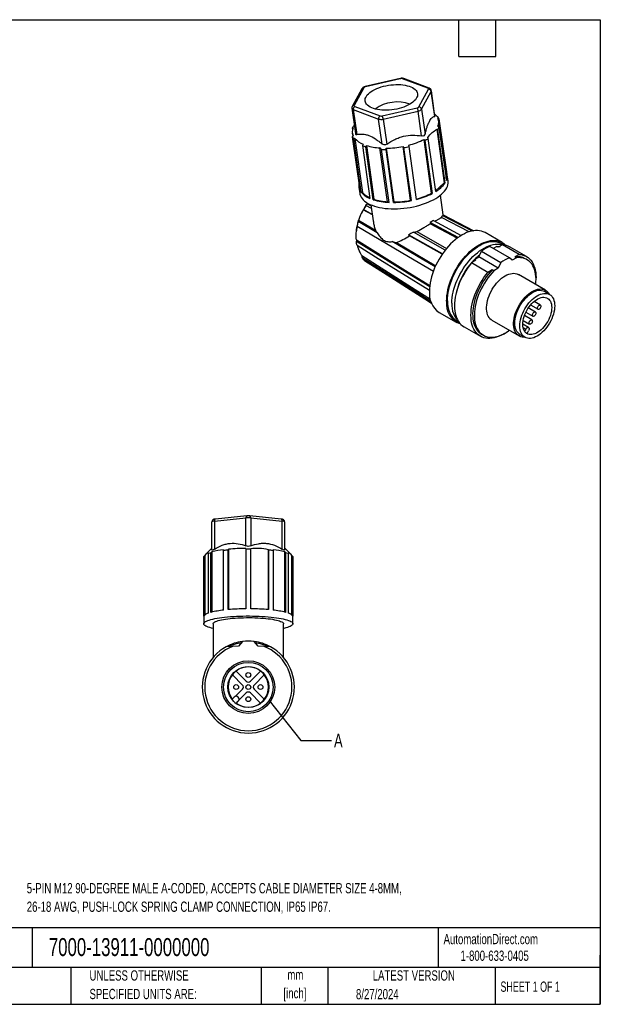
# Model space of a CAD drawing. Header units: millimetres. Extents: x 6 to 273, y 6 to 210.
# Tile 3 of 3: x 153 to 273, y 6 to 210. Entities that reach past the tile are written whole.
import ezdxf

# ---------------------------------------------------------------- set-up
doc = ezdxf.new("R2010")
doc.units = ezdxf.units.MM
doc.layers.add('TEXT', color=140, linetype='Continuous', lineweight=25)
doc.styles.add('SLDTEXTSTYLE0', font='TXT', dxfattribs={"width": 0.7})
doc.styles.add('SLDTEXTSTYLE1', font='TXT', dxfattribs={"width": 0.65})
doc.dimstyles.new('SLDDIMSTYLE0', dxfattribs={"dimtxt": 0.18, "dimasz": 3.302, "dimexe": 0, "dimexo": 0.0625, "dimgap": 0, "dimtad": 0, "dimtih": 1, "dimtoh": 1, "dimdec": 0, "dimrnd": 1e-09, "dimzin": 0, "dimdsep": 46, "dimtxsty": 'Standard', "dimblk1": 'NONE', "dimblk2": 'NONE', "dimsah": 1, "dimcen": 0.09, "dimadec": 0, "dimazin": 0, "dimtfac": 3.302, "dimtdec": 0, "dimtofl": 0, "dimtmove": 0, "dimatfit": 3, "dimldrblk": 'NONE', "dimfxl": 0, "dimfrac": 2, "dimtolj": 1, "dimtzin": 0, "dimarcsym": 0})

# ---------------------------------------------------------------- blocks, each defined once
blk = doc.blocks.new('_None')

msp = doc.modelspace()

# ---------------------------------------------------------------- linework, layer by layer
for p, q in [((231.71605, 197.41529), (224.50655, 195.73848)), ((231.76792, 197.3658), (224.55843, 195.68899)), ((237.47283, 195.40214), (232.24623, 197.35518)), ((237.70924, 195.433), (232.48264, 197.38604)), ((223.82747, 195.28708), (221.84458, 191.65724)), ((224.20487, 195.48489), (222.22198, 191.85505)), ((235.61469, 191.55758), (237.59759, 195.18742)), ((236.1544, 191.10944), (238.13729, 194.73928)), ((238.86008, 189.58848), (238.13729, 194.73928)), ((238.90568, 189.66375), (238.17097, 194.8995)), ((221.77139, 191.26795), (222.50607, 186.03236)), ((222.34674, 191.64032), (227.57334, 189.68729)), ((228.05165, 189.67666), (235.26114, 191.35347)), ((236.1544, 191.10944), (236.87719, 185.95864)), ((222.05458, 190.99871), (222.77737, 185.84791)), ((222.05458, 190.99871), (227.28118, 189.04568)), ((228.00397, 183.89488), (227.28118, 189.04568)), ((228.2378, 189.02443), (235.44729, 190.70124)), ((228.2378, 189.02443), (228.96059, 183.87363)), ((236.17008, 185.55044), (235.44729, 190.70124)), ((239.5257, 189.18895), (239.74265, 189.05869)), ((239.74265, 189.05869), (241.2775, 178.12095)), ((221.85553, 187.1317), (221.88987, 186.88705)), ((222.26039, 187.78316), (222.13803, 187.65809)), ((241.24138, 177.53402), (239.68197, 188.64677)), ((239.73218, 187.31048), (241.26702, 176.37274)), ((222.0129, 185.60324), (221.84506, 185.38349)), ((221.84506, 185.38349), (223.3799, 174.44574)), ((221.85662, 186.14542), (221.94515, 185.51454)), ((222.09081, 184.95925), (223.62566, 174.0215)), ((222.3879, 185.01406), (223.9473, 173.90131)), ((237.54449, 185.03478), (237.41494, 185.21415)), ((239.07934, 174.09704), (237.54449, 185.03478)), ((239.27896, 186.92566), (239.44968, 186.78409)), ((239.27896, 186.92566), (240.83321, 175.8497)), ((239.44968, 186.78409), (240.98453, 175.84634)), ((224.06698, 183.85804), (223.94991, 183.60127)), ((223.94991, 183.60127), (225.48475, 172.66352)), ((224.64627, 183.34106), (224.76335, 183.59783)), ((226.18112, 172.40331), (224.64627, 183.34106)), ((224.76335, 183.59783), (226.32275, 172.48508)), ((229.11355, 171.97083), (227.55415, 183.08358)), ((228.84521, 182.76773), (228.87357, 183.0396)), ((228.87357, 183.0396), (230.43297, 171.92686)), ((233.88636, 172.2719), (232.32696, 183.38465)), ((234.05454, 172.20906), (232.51969, 183.1468)), ((233.56629, 183.38768), (233.49175, 183.6487)), ((235.10113, 172.44993), (233.56629, 183.38768)), ((236.67334, 184.8537), (236.83738, 184.62658)), ((238.23275, 173.74096), (236.67334, 184.8537)), ((236.83738, 184.62658), (238.37223, 173.68883)), ((229.43519, 171.85064), (227.90035, 182.78839)), ((230.38006, 171.82998), (228.84521, 182.76773)), ((241.2775, 178.12095), (241.16276, 178.09426)), ((241.62362, 176.24929), (241.43944, 177.56182)), ((223.21797, 175.00487), (223.40215, 173.69235)), ((240.83321, 175.8497), (239.06165, 174.2231)), ((240.98453, 175.84634), (240.83321, 175.8497)), ((223.9473, 173.90131), (223.62566, 174.0215)), ((238.37223, 173.68883), (238.23275, 173.74096)), ((240.63442, 169.26625), (240.06108, 173.35198)), ((224.70586, 171.25574), (224.47704, 170.93022)), ((225.80993, 170.56623), (224.67146, 171.20635)), ((225.03073, 171.678), (224.94079, 171.57011)), ((224.94079, 171.57011), (225.73147, 171.12535)), ((225.70177, 171.33699), (226.16902, 168.00724)), ((226.32275, 172.48508), (226.18112, 172.40331)), ((229.11355, 171.97083), (229.43519, 171.85064)), ((230.43297, 171.92686), (230.38006, 171.82998)), ((233.88636, 172.2719), (234.05454, 172.20906)), ((224.10332, 170.31008), (224.15004, 170.37586)), ((225.9951, 169.24665), (224.10332, 170.31008)), ((225.98108, 169.34655), (224.15004, 170.37586)), ((245.97964, 165.77522), (240.29301, 168.74914)), ((240.44839, 169.16342), (246.5861, 165.95246)), ((240.60528, 169.28148), (246.9096, 165.98564)), ((222.85658, 166.91219), (222.86168, 166.98089)), ((227.00749, 165.58792), (223.09837, 167.89036)), ((223.16413, 168.15075), (226.63913, 166.10394)), ((237.92313, 167.70259), (237.96037, 167.4372)), ((243.69235, 164.60513), (237.92313, 167.70259)), ((243.50498, 164.46035), (237.96037, 167.4372)), ((238.63024, 168.1108), (244.36082, 165.03407)), ((222.73952, 166.28036), (222.70755, 165.96963)), ((240.45574, 161.20958), (233.44745, 165.14935)), ((240.40915, 161.14386), (233.68449, 164.92414)), ((241.02829, 162.00953), (234.45669, 165.70448)), ((235.19161, 165.80417), (241.32503, 162.35436)), ((252.78677, 163.56134), (249.25123, 165.60236)), ((238.95877, 158.54871), (230.09205, 163.77114)), ((230.98807, 163.54238), (239.07152, 158.78117)), ((254.28221, 160.42602), (250.25205, 162.75258)), ((251.70049, 162.74047), (250.96093, 162.34335)), ((251.98298, 162.57739), (251.70049, 162.74047)), ((252.88488, 163.06167), (251.98298, 162.57739)), ((253.2055, 163.03094), (252.66178, 163.34483)), ((256.27899, 161.10229), (252.88488, 163.06167)), ((257.80723, 160.66309), (254.41311, 162.62247)), ((247.06153, 160.06245), (247.96462, 160.62022)), ((247.96462, 160.62022), (248.50997, 161.74689)), ((251.99478, 158.29366), (247.96462, 160.62022)), ((248.50997, 161.74689), (252.54012, 159.42033)), ((256.27899, 161.10229), (255.37709, 160.61801)), ((255.73064, 160.41391), (255.37709, 160.61801)), ((224.35637, 159.88609), (238.17581, 151.11294)), ((225.99896, 158.8197), (225.98669, 158.8511)), ((247.34402, 159.89938), (246.44212, 159.34235)), ((249.83623, 157.38297), (246.44212, 159.34235)), ((247.34402, 159.89938), (247.06153, 160.06245)), ((252.54012, 159.42033), (251.99478, 158.29366)), ((254.82755, 159.92898), (254.28221, 160.42602)), ((255.73064, 160.41391), (254.82755, 159.92898)), ((257.9108, 160.02597), (257.55725, 160.23007)), ((250.73813, 157.94), (249.83623, 157.38297)), ((251.09169, 157.73589), (250.73813, 157.94)), ((251.99478, 158.29366), (251.09169, 157.73589)), ((261.72209, 153.72668), (256.13594, 156.95149)), ((262.57241, 152.83167), (261.5471, 153.42356)), ((258.63963, 150.67688), (260.1969, 149.77789)), ((260.69686, 150.64394), (259.37216, 151.40867)), ((239.75201, 149.14743), (243.28754, 147.10641)), ((258.92909, 147.58208), (257.37202, 148.48096)), ((257.67346, 149.19362), (259.13659, 148.34897)), ((259.63655, 149.21502), (258.17342, 150.05967)), ((243.41253, 147.32292), (243.95626, 147.00904)), ((250.68639, 147.51156), (256.27253, 144.28675)), ((258.24633, 146.03397), (257.03345, 146.73415)), ((257.10467, 147.48063), (258.42913, 146.71603)), ((244.91389, 146.16754), (248.308, 144.20816)), ((248.55798, 144.64119), (248.91153, 144.43709)), ((256.44752, 144.58986), (257.47282, 143.99797)), ((257.09975, 146.00313), (257.64635, 145.68758)), ((257.64635, 145.68758), (257.39485, 145.25197)), ((257.93079, 144.79453), (258.24635, 145.3411)), ((192.89046, 100.13222), (192.89046, 105.92929)), ((193.39046, 106.07967), (199.89046, 106.73134)), ((193.39046, 106.07967), (193.39046, 100.28261)), ((200.09058, 107.15365), (193.59058, 106.50199)), ((199.89046, 100.93427), (199.89046, 106.73134)), ((200.09058, 107.15365), (200.07027, 107.14985)), ((207.19033, 106.50199), (200.69033, 107.15365)), ((200.69033, 107.15365), (200.71064, 107.14985)), ((200.89046, 106.73134), (200.89046, 100.93427)), ((200.89046, 106.73134), (207.39046, 106.07967)), ((207.19033, 106.50199), (207.21074, 106.49816)), ((207.39046, 100.28261), (207.39046, 106.07967)), ((207.89046, 105.92929), (207.89046, 100.13222)), ((192.88663, 100.46561), (191.53147, 99.15195)), ((192.6848, 99.55221), (192.85826, 99.73178)), ((192.85826, 99.73178), (192.85826, 87.28664)), ((195.29046, 87.69895), (195.29046, 100.00904)), ((196.23027, 100.10431), (196.33042, 100.27115)), ((196.23027, 87.79422), (196.23027, 100.10431)), ((196.33042, 100.27115), (196.33042, 87.8029)), ((199.89046, 100.4368), (199.89046, 100.27462)), ((199.89046, 100.27462), (199.89046, 87.96452)), ((200.89046, 100.27462), (200.89046, 100.4027)), ((200.89046, 87.96452), (200.89046, 100.27462)), ((204.47155, 100.23607), (204.47155, 87.8011)), ((204.47155, 100.23607), (204.55064, 100.10431)), ((204.55064, 100.10431), (204.55064, 87.79422)), ((205.49046, 100.00904), (205.49046, 87.69895)), ((209.24944, 99.15195), (207.89242, 100.46741)), ((207.92265, 87.28664), (207.92265, 99.73178)), ((207.92265, 99.73178), (208.09611, 99.55221)), ((191.19046, 98.67942), (191.19046, 84.89211)), ((191.20405, 98.76624), (191.40435, 98.9632)), ((191.20405, 86.45614), (191.20405, 98.76624)), ((191.40435, 98.9632), (191.40435, 86.71181)), ((192.19046, 87.09366), (192.19046, 99.40376)), ((192.6848, 87.24211), (192.6848, 99.55221)), ((208.09611, 99.55221), (208.09611, 87.24211)), ((208.59046, 99.40376), (208.59046, 87.09366)), ((209.37656, 98.9632), (209.57686, 98.76624)), ((209.37656, 86.71181), (209.37656, 98.9632)), ((209.57686, 98.76624), (209.57686, 86.45614)), ((209.59046, 84.89211), (209.59046, 98.67942)), ((193.14046, 84.89211), (193.14046, 77.95771)), ((207.64046, 77.95771), (207.64046, 84.89211)), ((197.11022, 80.19963), (195.83474, 80.15509)), ((198.38739, 80.24423), (197.11022, 80.19963)), ((199.15862, 81.2385), (198.38739, 80.24423)), ((202.39352, 80.24423), (201.62229, 81.2385)), ((203.67069, 80.19963), (202.39352, 80.24423)), ((204.94617, 80.15509), (203.67069, 80.19963)), ((199.18837, 72.24296), (197.09294, 74.3384)), ((197.87076, 75.11622), (199.96619, 73.02078)), ((200.81472, 73.02078), (202.91015, 75.11622)), ((203.68797, 74.3384), (201.59254, 72.24296)), ((197.66088, 69.86694), (199.18837, 71.39444)), ((201.59254, 71.39444), (203.68797, 69.299)), ((197.45596, 69.73274), (197.00969, 69.28647)), ((199.96619, 70.61662), (198.43869, 69.08912)), ((202.91015, 68.52118), (200.81472, 70.61662)), ((197.85822, 68.43794), (198.30449, 68.88421))]:
    msp.add_line(p, q)
at = {"flags": 128}
for points in [[(231.76792, 197.3658), (231.74476, 197.39929), (231.72485, 197.41467), (231.71605, 197.41529)], [(235.15885, 194.74208), (235.26469, 194.51347), (235.32203, 194.27588), (235.33037, 194.03146), (235.28961, 193.78241), (235.20013, 193.531), (235.06274, 193.2795), (234.87869, 193.03019), (234.64964, 192.78533), (234.37766, 192.54713), (234.06522, 192.31775), (233.71515, 192.09927), (233.33061, 191.89367), (232.9151, 191.70281), (232.47237, 191.52842), (232.00643, 191.37207), (231.52151, 191.23519), (231.02199, 191.11901), (230.51239, 191.02458), (229.99734, 190.95277), (229.4815, 190.90421), (228.96953, 190.87936), (228.46608, 190.87843), (227.97571, 190.90143), (227.50285, 190.94816), (227.05179, 191.01819), (226.62661, 191.11089), (226.23116, 191.22542), (225.86903, 191.36074), (225.54349, 191.51562), (225.25749, 191.68867), (225.01362, 191.87832), (224.8141, 192.08284), (224.66072, 192.30039), (224.55488, 192.52899), (224.49753, 192.76658), (224.4892, 193.01101), (224.52996, 193.26005), (224.61943, 193.51146), (224.75682, 193.76296), (224.94088, 194.01227), (225.16993, 194.25714), (225.44191, 194.49533), (225.75435, 194.72471), (226.10442, 194.94319), (226.48895, 195.14879), (226.90447, 195.33965), (227.3472, 195.51404), (227.81313, 195.67039), (228.29806, 195.80727), (228.79758, 195.92345), (229.30717, 196.01788), (229.82222, 196.0897), (230.33807, 196.13825), (230.85003, 196.16311), (231.35348, 196.16404), (231.84386, 196.14103), (232.31672, 196.0943), (232.76778, 196.02427), (233.19296, 195.93157), (233.58841, 195.81704), (233.95054, 195.68172), (234.27608, 195.52684), (234.56208, 195.35379), (234.80594, 195.16415), (235.00547, 194.95963), (235.15885, 194.74208)], [(224.55843, 195.68899), (224.53527, 195.72248), (224.51536, 195.73786), (224.50655, 195.73848)], [(222.22198, 191.85505), (222.20883, 191.82339), (222.20409, 191.7921), (222.20784, 191.7617), (222.22001, 191.73272), (222.24041, 191.70565), (222.26867, 191.68095), (222.30431, 191.65905), (222.34674, 191.64032)], [(239.1507, 189.77813), (238.99933, 189.9439), (238.84579, 190.09055)], [(223.40215, 173.69235), (223.43572, 173.51262), (223.53179, 173.20934), (223.67578, 172.91545), (223.86692, 172.63253), (224.10419, 172.36209), (224.38632, 172.10557), (224.71182, 171.86433), (225.07893, 171.63967), (225.48571, 171.43278), (225.92998, 171.24477), (226.40937, 171.07664), (226.92133, 170.92928), (227.46312, 170.80349), (228.03185, 170.69993), (228.62449, 170.61916), (229.23788, 170.56161), (229.86874, 170.52758), (230.51371, 170.51726), (231.16935, 170.5307), (231.83215, 170.56784), (232.49859, 170.62846), (233.1651, 170.71225), (233.82813, 170.81876), (234.48415, 170.94743), (235.12965, 171.09756), (235.76118, 171.26836), (236.37539, 171.45891), (236.96899, 171.6682), (237.53881, 171.89511), (238.08181, 172.13843), (238.59511, 172.39686), (239.07595, 172.66903), (239.52177, 172.95348), (239.9302, 173.24869), (240.29906, 173.55308), (240.62637, 173.86505), (240.9104, 174.18291), (241.14962, 174.50497), (241.34276, 174.82953), (241.48878, 175.15483), (241.58692, 175.47916), (241.63664, 175.80077), (241.63769, 176.11795), (241.62362, 176.24929)], [(222.85658, 166.91219), (233.46241, 160.66448), (238.60032, 157.63788)], [(249.25123, 165.60236), (248.90066, 165.77686), (248.52728, 165.90877), (248.13338, 165.99719), (247.72098, 166.04167), (247.29218, 166.04199), (246.84915, 165.99815), (246.39416, 165.91036), (245.92953, 165.77907), (245.45762, 165.60497), (244.98084, 165.38892), (244.50162, 165.13203), (244.0224, 164.83562), (243.54562, 164.50119), (243.07371, 164.13044), (242.60908, 163.72527), (242.15409, 163.28774), (241.71106, 162.82008), (241.28226, 162.32468), (240.86986, 161.80404), (240.47596, 161.26084), (240.10258, 160.69784), (239.75162, 160.1179), (239.42486, 159.52399), (239.12397, 158.91913), (238.85049, 158.30639), (238.6058, 157.68891), (238.39115, 157.06983), (238.20765, 156.4523), (238.05621, 155.83948), (237.93762, 155.23448), (237.85248, 154.64039), (237.80122, 154.06023), (237.78411, 153.49696)], [(222.68877, 163.83934), (233.26043, 157.29395), (237.84627, 154.4547)], [(222.69492, 164.08985), (232.85723, 157.79785), (237.86477, 154.69747)], [(237.78684, 153.67495), (226.65257, 160.56862), (222.8292, 162.93585)], [(241.31964, 151.45594), (241.33676, 152.01921), (241.38801, 152.59937), (241.47316, 153.19346), (241.59175, 153.79846), (241.74318, 154.41128), (241.92669, 155.02881), (242.14133, 155.64789), (242.38602, 156.26537), (242.65951, 156.87811), (242.9604, 157.48297), (243.28715, 158.07688), (243.63812, 158.65682), (244.0115, 159.21982), (244.40539, 159.76302), (244.81779, 160.28365), (245.2466, 160.77906), (245.68962, 161.24672), (246.14461, 161.68425), (246.60924, 162.08942), (247.08115, 162.46017), (247.55793, 162.7946), (248.03715, 163.09101), (248.51638, 163.3479), (248.99316, 163.56395), (249.46506, 163.73805), (249.9297, 163.86934), (250.38468, 163.95712), (250.82771, 164.00097), (251.25652, 164.00065), (251.66892, 163.95617), (252.06281, 163.86775), (252.43619, 163.73584), (252.78715, 163.56112), (253.11391, 163.34447), (253.4148, 163.08701), (253.52984, 162.97047)], [(241.49642, 151.55799), (241.51347, 152.11284), (241.56453, 152.68448), (241.64934, 153.26994), (241.76745, 153.86616), (241.91824, 154.47002), (242.10094, 155.0784), (242.31459, 155.6881), (242.55807, 156.29596), (242.83012, 156.8988), (243.12931, 157.49348), (243.45409, 158.07691), (243.80277, 158.64603), (244.17352, 159.19789), (244.56442, 159.72959), (244.97342, 160.23839), (245.39839, 160.72161), (245.83712, 161.17674), (246.28732, 161.60141), (246.74664, 161.99341), (247.2127, 162.35069), (247.68305, 162.67138), (248.15524, 162.95382), (248.62682, 163.19653), (249.09533, 163.39825), (249.55832, 163.55793), (250.01338, 163.67473), (250.45813, 163.74804), (250.89026, 163.77749), (251.30752, 163.76291), (251.70773, 163.70439), (252.0888, 163.60223), (252.44875, 163.45697), (252.66178, 163.34483)], [(242.41566, 151.02732), (242.43271, 151.58217), (242.48377, 152.15382), (242.56857, 152.73927), (242.68668, 153.33549), (242.83748, 153.93936), (243.02018, 154.54773), (243.23383, 155.15744), (243.47731, 155.76529), (243.74936, 156.36814), (244.04855, 156.96282), (244.37333, 157.54624), (244.72201, 158.11537), (245.09276, 158.66722), (245.48366, 159.19893), (245.89266, 159.70772), (246.31763, 160.19094), (246.75636, 160.64608), (247.20656, 161.07075), (247.66588, 161.46275), (248.13193, 161.82002), (248.60228, 162.14071), (249.07448, 162.42315), (249.54606, 162.66586), (250.01457, 162.86758), (250.47756, 163.02726), (250.93261, 163.14406), (251.37737, 163.21737), (251.8095, 163.24682), (252.22676, 163.23225), (252.62697, 163.17373), (253.00804, 163.07157), (253.08132, 163.04611)], [(251.70049, 162.74047), (252.13129, 162.77296), (252.34593, 162.77228)], [(223.79314, 160.87661), (234.05226, 154.35888), (237.97134, 151.86921)], [(256.27899, 161.10229), (256.69126, 161.05761), (257.08501, 160.969), (257.45824, 160.83691), (257.80906, 160.66203), (258.13567, 160.44524), (258.43641, 160.18764), (258.70975, 159.89055), (258.9543, 159.55549), (259.1688, 159.18415), (259.35217, 158.77843), (259.50347, 158.34039), (259.62194, 157.87228), (259.70696, 157.37647), (259.75811, 156.85549), (259.77513, 156.31199), (259.77274, 156.10533)], [(223.86606, 160.47773), (234.54, 153.69685), (238.05983, 151.46092)], [(225.99896, 158.8197), (236.83368, 151.95306), (238.21009, 151.08079)], [(246.44212, 159.34235), (246.02986, 158.82167), (245.6361, 158.27845), (245.26287, 157.71543), (244.91205, 157.13551), (244.58544, 156.54162), (244.2847, 155.93679), (244.01136, 155.32411), (243.76682, 154.7067), (243.55231, 154.0877), (243.36894, 153.47026), (243.21764, 152.85754), (243.09917, 152.25265), (243.01415, 151.65867), (242.963, 151.07863), (242.94599, 150.51549), (242.96319, 149.97211), (243.01454, 149.45127), (243.09975, 148.95561), (243.21841, 148.48766), (243.3699, 148.0498), (243.55345, 147.64427), (243.76812, 147.27314), (244.01284, 146.93828), (244.28634, 146.64141), (244.58723, 146.38404), (244.91389, 146.16754)], [(259.71735, 154.88399), (259.72046, 154.91268), (259.76467, 155.47821), (259.77426, 156.02606), (259.74919, 156.55324), (259.68958, 157.05687), (259.59577, 157.53421), (259.46827, 157.98267), (259.30777, 158.39979), (259.11514, 158.7833), (258.89144, 159.13113), (258.63788, 159.44136), (258.35584, 159.71231), (258.04687, 159.94251), (257.71264, 160.1307), (257.35498, 160.27586), (256.97583, 160.37718), (256.57726, 160.43413), (256.16144, 160.4464), (255.73064, 160.41391)], [(253.23784, 144.78533), (253.05761, 144.67849), (252.57845, 144.42164), (252.10173, 144.20561), (251.62988, 144.03151), (251.16531, 143.90022), (250.71037, 143.81242), (250.26739, 143.76855), (249.83863, 143.76883), (249.42627, 143.81327), (249.0324, 143.90163), (248.65905, 144.03347), (248.3081, 144.20811), (247.98134, 144.42466), (247.68045, 144.68203), (247.40695, 144.9789), (247.16224, 145.31376), (246.94756, 145.68489), (246.76401, 146.09042), (246.61252, 146.52828), (246.49387, 146.99623), (246.40865, 147.49189), (246.35731, 148.01273), (246.3401, 148.55611), (246.35711, 149.11925), (246.40826, 149.69929), (246.49328, 150.29327), (246.61175, 150.89816), (246.76305, 151.51088), (246.94642, 152.12832), (247.16093, 152.74732), (247.40547, 153.36473), (247.67881, 153.97741), (247.97955, 154.58224), (248.30616, 155.17613), (248.65698, 155.75605), (249.03022, 156.31907), (249.42397, 156.86229), (249.83623, 157.38297)], [(250.73813, 157.94), (250.30733, 157.47509), (249.89152, 156.98274), (249.49295, 156.46561), (249.1138, 155.92653), (248.75613, 155.36842), (248.42191, 154.79434), (248.11293, 154.20741), (247.8309, 153.61083), (247.57734, 153.00784), (247.35364, 152.40174), (247.16101, 151.79582), (247.00051, 151.19339), (246.87301, 150.59772), (246.7792, 150.01207), (246.71959, 149.43962), (246.69452, 148.88349), (246.70411, 148.34672), (246.74831, 147.83222), (246.82689, 147.3428), (246.93942, 146.88113), (247.08527, 146.44972), (247.26366, 146.05091), (247.47362, 145.6869), (247.714, 145.35965), (247.9835, 145.07095), (248.28063, 144.82237), (248.55798, 144.64119)], [(251.09169, 157.73589), (250.66089, 157.27099), (250.24507, 156.77864), (249.8465, 156.26151), (249.46735, 155.72242), (249.10969, 155.16432), (248.77546, 154.59024), (248.46649, 154.00331), (248.18445, 153.40673), (247.93089, 152.80374), (247.70719, 152.19764), (247.51456, 151.59172), (247.35406, 150.98928), (247.22656, 150.39362), (247.13275, 149.80797), (247.07315, 149.23552), (247.04807, 148.67939), (247.05766, 148.14261), (247.10187, 147.62812), (247.18045, 147.1387), (247.29297, 146.67703), (247.43882, 146.24561), (247.61722, 145.84681), (247.82718, 145.4828), (248.06756, 145.15555), (248.33705, 144.86685), (248.63418, 144.61827), (248.95735, 144.41117), (249.30477, 144.24668), (249.67457, 144.12568), (250.06472, 144.04885), (250.47311, 144.0166), (250.8975, 144.0291), (251.33559, 144.08629), (251.78498, 144.18786), (252.24324, 144.33324), (252.70785, 144.52166), (253.1763, 144.75208), (253.64603, 145.02325), (254.11448, 145.33369), (254.26779, 145.44406)], [(250.68639, 147.51156), (250.49871, 147.63597), (250.27201, 147.83799), (250.07374, 148.07979), (249.90569, 148.3592), (249.76939, 148.67367), (249.66606, 149.02036), (249.59666, 149.39614), (249.5618, 149.79759), (249.5618, 150.22108), (249.59666, 150.66278), (249.66606, 151.11869), (249.76939, 151.58467), (249.90569, 152.05651), (250.07374, 152.52994), (250.27201, 153.00067), (250.49871, 153.46443), (250.75179, 153.91702), (251.02895, 154.35435), (251.32768, 154.77246), (251.64528, 155.16755), (251.97888, 155.53606), (252.32544, 155.87464), (252.68184, 156.18022), (253.04485, 156.45005), (253.41117, 156.68167), (253.77749, 156.87299), (254.14049, 157.02228), (254.49689, 157.12818), (254.84345, 157.18974), (255.17705, 157.2064), (255.49465, 157.178), (255.79338, 157.1048), (256.07055, 156.98748), (256.13594, 156.95149)], [(257.40839, 144.03516), (257.23143, 144.03184), (256.91382, 144.06024), (256.61509, 144.13344), (256.33793, 144.25076), (256.08485, 144.41116), (255.85815, 144.61318), (255.65988, 144.85498), (255.49183, 145.13439), (255.35553, 145.44886), (255.25221, 145.79555), (255.1828, 146.17132), (255.14794, 146.57277), (255.14794, 146.99627), (255.1828, 147.43797), (255.25221, 147.89387), (255.35553, 148.35986), (255.49183, 148.8317), (255.65988, 149.30513), (255.85815, 149.77586), (256.08485, 150.23961), (256.33793, 150.69221), (256.61509, 151.12954), (256.91382, 151.54765), (257.23143, 151.94274), (257.56502, 152.31125), (257.91159, 152.64982), (258.26799, 152.95541), (258.63099, 153.22524), (258.99731, 153.45686)], [(256.44752, 144.58986), (256.44731, 144.58998), (256.20964, 144.75559), (255.99883, 144.96213), (255.81689, 145.20763), (255.66557, 145.48971), (255.54635, 145.80567), (255.46036, 146.15245), (255.40843, 146.52672), (255.39106, 146.92487), (255.40843, 147.34308), (255.46036, 147.7773), (255.54635, 148.22337), (255.66557, 148.67697), (255.81689, 149.13376), (255.99883, 149.58932), (256.20964, 150.03927), (256.44731, 150.47928), (256.70953, 150.9051), (256.99379, 151.31264), (257.29734, 151.69798), (257.61726, 152.05739), (257.95047, 152.38743), (258.29377, 152.68491), (258.64384, 152.94696), (258.99731, 153.17107)], [(260.02261, 152.57918), (260.37609, 152.76318), (260.72616, 152.90531), (261.06945, 153.00419), (261.40266, 153.05887), (261.72259, 153.06883), (262.02614, 153.03396), (262.31039, 152.95462), (262.57261, 152.83155), (262.81028, 152.66594), (263.0211, 152.4594), (263.20304, 152.2139), (263.35435, 151.93182), (263.47358, 151.61586), (263.55957, 151.26908), (263.61149, 150.89481), (263.62886, 150.49666), (263.61149, 150.07846), (263.55957, 149.64423), (263.47358, 149.19817), (263.35435, 148.74456), (263.20304, 148.28777), (263.0211, 147.83221), (262.81028, 147.38226), (262.57261, 146.94226), (262.31039, 146.51643), (262.02614, 146.10889), (261.72259, 145.72355), (261.40266, 145.36414), (261.06945, 145.0341), (260.72616, 144.73662), (260.37609, 144.47457), (260.02261, 144.25046), (259.66914, 144.06646), (259.31907, 143.92433), (258.97578, 143.82545), (258.64256, 143.77077), (258.32264, 143.76081), (258.01909, 143.79567), (257.73484, 143.87502), (257.47261, 143.99809), (257.23495, 144.16369), (257.02413, 144.37024), (256.84219, 144.61573), (256.69088, 144.89782), (256.57165, 145.21377), (256.48566, 145.56055), (256.43373, 145.93482), (256.41637, 146.33298), (256.43373, 146.75118), (256.48566, 147.1854), (256.57165, 147.63147), (256.69088, 148.08508), (256.84219, 148.54186), (257.02413, 148.99742), (257.23495, 149.44737), (257.47261, 149.88738), (257.73484, 150.3132), (258.01909, 150.72075), (258.32264, 151.10608), (258.64256, 151.4655), (258.97578, 151.79553), (259.31907, 152.09301), (259.66914, 152.35507), (260.02261, 152.57918)], [(258.99731, 153.45686), (259.36363, 153.64818), (259.72663, 153.79747), (260.08303, 153.90337), (260.4296, 153.96493), (260.76319, 153.98158), (261.08079, 153.95319), (261.37953, 153.87999), (261.65669, 153.76266), (261.90977, 153.60227), (262.13647, 153.40025), (262.33474, 153.15844), (262.50279, 152.87904), (262.50797, 152.86886)], [(263.01203, 150.14057), (262.9945, 149.75722), (262.94214, 149.35813), (262.85554, 148.94798), (262.73573, 148.53158), (262.58411, 148.11382), (262.40247, 147.69958), (262.19291, 147.29372), (261.95792, 146.90101), (261.70023, 146.52605), (261.42288, 146.17323), (261.12911, 145.8467), (260.82237, 145.55027), (260.50625, 145.28742), (260.18446, 145.06125), (259.86077, 144.87439), (259.53898, 144.72903), (259.22286, 144.62689), (258.91612, 144.56916), (258.62235, 144.55652), (258.34499, 144.58911), (258.08731, 144.66656), (257.85231, 144.78795), (257.64276, 144.95186), (257.46111, 145.15637), (257.3095, 145.39908), (257.18969, 145.67715), (257.10309, 145.98732), (257.05072, 146.32595), (257.0332, 146.68907), (257.05072, 147.07242), (257.10309, 147.4715), (257.18969, 147.88165), (257.3095, 148.29805), (257.46111, 148.71582), (257.64276, 149.13006), (257.85231, 149.53591), (258.08731, 149.92862), (258.34499, 150.30358), (258.62235, 150.6564), (258.91612, 150.98294), (259.22286, 151.27937), (259.53898, 151.54221), (259.86077, 151.76839), (260.18446, 151.95525), (260.50625, 152.1006), (260.82237, 152.20274), (261.12911, 152.26047), (261.42288, 152.27311), (261.70023, 152.24052), (261.95792, 152.16308), (262.19291, 152.04169), (262.40247, 151.87778), (262.58411, 151.67327), (262.73573, 151.43055), (262.85554, 151.15248), (262.94214, 150.84231), (262.9945, 150.50369), (263.01203, 150.14057)], [(260.44688, 149.80264), (260.33762, 149.75956), (260.23906, 149.76065), (260.16085, 149.80582), (260.11063, 149.89064), (260.09332, 150.00681), (260.11063, 150.14297), (260.16085, 150.28577), (260.23906, 150.42124), (260.33762, 150.53613), (260.44688, 150.61919), (260.55613, 150.66227), (260.65469, 150.66118), (260.73291, 150.61601), (260.78313, 150.53119), (260.80043, 150.41502), (260.78313, 150.27887), (260.73291, 150.13606), (260.65469, 150.00059), (260.55613, 149.8857), (260.44688, 149.80264)], [(259.38657, 148.37373), (259.27732, 148.33064), (259.17876, 148.33173), (259.10054, 148.3769), (259.05032, 148.46172), (259.03302, 148.5779), (259.05032, 148.71405), (259.10054, 148.85685), (259.17876, 148.99233), (259.27732, 149.10722), (259.38657, 149.19027), (259.49582, 149.23336), (259.59438, 149.23226), (259.6726, 149.1871), (259.72282, 149.10227), (259.74012, 148.9861), (259.72282, 148.84995), (259.6726, 148.70715), (259.59438, 148.57167), (259.49582, 148.45678), (259.38657, 148.37373)], [(258.67911, 146.74078), (258.56986, 146.69769), (258.4713, 146.69879), (258.39308, 146.74396), (258.34286, 146.82878), (258.32556, 146.94495), (258.34286, 147.0811), (258.39308, 147.22391), (258.4713, 147.35938), (258.56986, 147.47427), (258.67911, 147.55732), (258.78837, 147.60041), (258.88692, 147.59932), (258.96514, 147.55415), (259.01536, 147.46933), (259.03266, 147.35316), (259.01536, 147.217), (258.96514, 147.0742), (258.88692, 146.93872), (258.78837, 146.82384), (258.67911, 146.74078)], [(257.64635, 145.68758), (257.74302, 145.82696), (257.85617, 145.94101), (257.97662, 146.02049), (258.09462, 146.05897), (258.2006, 146.05332), (258.28599, 146.00401), (258.34387, 145.91503), (258.36954, 145.79359), (258.36092, 145.64953), (258.31872, 145.49451), (258.24635, 145.3411)], [(193.59058, 106.50199), (193.54478, 106.48818), (193.50156, 106.45568), (193.46368, 106.40583), (193.43259, 106.34057), (193.40949, 106.26238), (193.39526, 106.17429), (193.39046, 106.07967)], [(207.89046, 105.92929), (207.8819, 105.95196), (207.88187, 105.952)], [(193.14046, 83.90862), (192.78005, 83.99446), (192.42302, 84.09333), (192.1085, 84.19645), (191.83816, 84.30328), (191.61346, 84.41326), (191.43558, 84.52579), (191.30548, 84.64027), (191.22386, 84.7561), (191.19114, 84.87265), (191.2075, 84.98931), (191.27286, 85.10545), (191.38687, 85.22045), (191.54891, 85.3337), (191.75813, 85.44459), (192.0134, 85.55254), (192.31337, 85.65696), (192.65643, 85.7573), (193.04076, 85.85303), (193.4643, 85.94362), (193.9248, 86.02861), (194.41979, 86.10753), (194.94664, 86.17997), (195.50254, 86.24554), (196.08451, 86.30389), (196.68946, 86.3547), (197.31415, 86.39771), (197.95526, 86.43269), (198.60936, 86.45945), (199.27296, 86.47784), (199.94253, 86.48778), (200.61448, 86.4892), (201.28524, 86.4821), (201.95123, 86.46651), (202.60889, 86.44253), (203.25471, 86.41027), (203.88525, 86.36992), (204.49715, 86.32168), (205.08713, 86.26581), (205.65205, 86.20261), (206.1889, 86.13242), (206.69482, 86.05561), (207.1671, 85.9726), (207.60322, 85.88382), (208.00086, 85.78975), (208.35789, 85.69089), (208.35789, 85.69089)], [(193.14046, 84.89211), (193.14867, 84.95201), (193.20088, 85.05431), (193.30094, 85.15553), (193.44818, 85.255), (193.64162, 85.35205), (193.87997, 85.44604), (194.16165, 85.53635), (194.48478, 85.62237), (194.84721, 85.70353), (195.24653, 85.77929), (195.68008, 85.84914), (196.14498, 85.91263), (196.63813, 85.96932), (197.15626, 86.01885), (197.6959, 86.06087), (198.25348, 86.09512), (198.82528, 86.12137), (199.40749, 86.13943), (199.99625, 86.14919), (200.58763, 86.15059), (201.1777, 86.14361), (201.76253, 86.12831), (202.33822, 86.10477), (202.90096, 86.07317), (203.44699, 86.0337), (203.97268, 85.98664), (204.47453, 85.9323), (204.9492, 85.87103), (205.39353, 85.80325), (205.80457, 85.72941), (206.17957, 85.64999), (206.51606, 85.56553), (206.81177, 85.47659), (207.06476, 85.38375), (207.27333, 85.28765), (207.43609, 85.18892), (207.55197, 85.0882), (207.62018, 84.98619), (207.64046, 84.89211)], [(208.35789, 85.69089), (208.67241, 85.58777), (208.94275, 85.48093), (209.16745, 85.37096), (209.34533, 85.25843), (209.47543, 85.14394), (209.55705, 85.02811), (209.58977, 84.91156), (209.57341, 84.7949), (209.50805, 84.67876), (209.39404, 84.56376), (209.232, 84.45051), (209.02278, 84.33962), (208.76751, 84.23167), (208.46754, 84.12725), (208.12448, 84.02691), (207.74015, 83.93119), (207.64046, 83.90862)]]:
    msp.add_lwpolyline(points, dxfattribs=at)
for centre, radius in [((200.39046, 71.8187), 5.45), ((200.39046, 71.8187), 5.1), ((200.39046, 71.8187), 4.22767), ((200.39046, 74.3187), 0.5), ((197.89046, 71.8187), 0.5), ((200.39046, 71.8187), 0.5), ((202.89046, 71.8187), 0.5), ((200.39046, 69.3187), 0.5)]:
    msp.add_circle(centre, radius)
for centre, radius, start, end in [((232.3963, 197.12648), 0.27354, 71.6003672, 123.2733536), ((224.17597, 195.08111), 0.40481, 85.9050771, 149.4152661), ((237.62288, 195.17353), 0.27346, 71.5147652, 123.2775162), ((237.59065, 194.63), 0.55746, 11.3052661, 89.2869534), ((237.91849, 194.86892), 0.25432, 329.3544811, 6.9051827), ((222.13869, 191.37073), 0.38141, 195.6330351, 257.2601896), ((222.19304, 191.45139), 0.40469, 85.899825, 149.5659117), ((222.72184, 191.08219), 0.67247, 123.9041531, 187.1313252), ((231.13801, 184.76858), 7.80121, 70.4385929, 125.5372395), ((233.26811, 190.43197), 2.19575, 7.0439788, 24.8141106), ((235.29204, 191.78672), 1.09653, 278.1397452, 321.8548783), ((235.60776, 191.00016), 0.55746, 11.3052661, 89.2869534), ((227.94844, 189.12916), 0.67247, 123.9041531, 187.1313252), ((227.79701, 190.72447), 1.75626, 252.9196386, 284.5355426), ((227.83125, 190.52669), 0.87813, 252.9196386, 284.5355426), ((226.05862, 188.75516), 2.19575, 7.0439788, 24.8141106), ((237.54592, 188.06946), 2.4092, 24.2430024, 35.9232148), ((237.61231, 188.35254), 2.08821, 337.3487581, 23.6118182), ((223.92628, 186.43965), 2.08821, 157.3487581, 203.6118182), ((224.85166, 185.86279), 3.25375, 146.5118824, 157.0465902), ((236.73606, 188.57939), 3.25375, 326.5118824, 337.0465902), ((224.04179, 186.37272), 2.4092, 204.2430024, 215.9232148), ((225.72149, 188.05858), 4.51463, 222.4048939, 248.5015164), ((231.85181, 194.07932), 10.68692, 297.8080977, 302.1865257), ((227.11888, 191.02), 8.06722, 246.8698664, 252.1515352), ((228.33287, 195.1396), 12.08115, 252.8147433, 266.3042932), ((228.7297, 201.93377), 18.89472, 270.4362598, 280.9752107), ((228.81259, 201.64835), 18.86928, 281.3301458, 284.5916134), ((229.81459, 198.16029), 14.97023, 284.2191474, 297.2684094), ((228.74883, 199.97796), 17.2105, 267.1741353, 270.3208411), ((239.19337, 177.25427), 2.06703, 347.0884404, 7.7784313), ((239.30787, 177.25862), 2.15014, 335.6688454, 23.6443779), ((225.2603, 175.29147), 2.06183, 171.759636, 204.2161964), ((235.92003, 179.45001), 6.21575, 300.5489713, 324.5660477), ((227.04312, 176.7485), 4.37214, 218.5885446, 249.1187843), ((227.21279, 176.86887), 4.41246, 222.2634059, 246.6376901), ((231.38237, 187.02889), 14.94981, 284.3504534, 297.272627), ((231.3527, 187.28482), 15.30113, 284.1805005, 297.3070563), ((232.64809, 165.22737), 9.96436, 145.0874923, 173.9339093), ((229.92237, 184.57532), 12.73399, 252.9143805, 267.8074423), ((229.89228, 184.02685), 12.08115, 252.8147433, 266.3042932), ((230.24318, 191.15525), 19.32575, 270.4057967, 281.3742255), ((230.28911, 190.82102), 18.89472, 270.4362598, 280.9752107), ((253.82058, 154.55934), 8.93664, 113.5353242, 126.4592992), ((252.73742, 159.67017), 3.39471, 60.4211723, 87.5103671), ((254.37879, 152.58698), 10.44247, 126.7993466, 133.9364281), ((255.89695, 157.21949), 3.43805, 61.1237506, 98.6968616), ((257.79715, 149.71074), 14.91347, 136.0429879, 166.81475), ((256.82189, 150.26256), 13.81841, 137.9723137, 162.0330629), ((257.85074, 152.23278), 8.93664, 113.5353242, 126.4592992), ((242.46573, 152.99517), 4.70844, 173.8823043, 234.8055154), ((260.4912, 151.08578), 2.56518, 65.692881, 125.6175775), ((245.59462, 150.83663), 4.31961, 171.7570242, 250.754626), ((246.20497, 151.13733), 4.72731, 174.8948106, 233.793009), ((247.36888, 150.64654), 4.96784, 175.604044, 225.4052247), ((258.33082, 146.18906), 1.45077, 246.4698367, 253.994277), ((193.32155, 105.40236), 0.68081, 84.1915415, 129.2876136), ((200.31659, 106.79614), 0.43104, 124.8529722, 188.6462347), ((200.39046, 101.4334), 5.32148, 84.6086027, 95.3913973), ((200.46432, 106.79614), 0.43104, 351.3537653, 55.1470278), ((206.96419, 106.14445), 0.43116, 351.3589517, 55.1215685), ((207.37867, 105.02476), 1.05498, 61.5120054, 89.3597836), ((197.25522, 82.05147), 18.21885, 96.1909609, 103.9657082), ((199.25072, 65.62513), 34.61123, 95.0064565, 96.5702513), ((200.25959, 54.1643), 46.27397, 90.4570633, 94.8709119), ((200.39046, 47.34059), 52.93639, 89.4588162, 90.5411838), ((201.53019, 65.62513), 34.61123, 83.4297487, 84.9935435), ((203.52569, 82.05147), 18.21885, 76.0342918, 83.8090391), ((191.47968, 98.6786), 0.28923, 162.3609368, 179.8381424), ((192.47498, 98.28613), 1.26675, 102.9798843, 147.6904409), ((194.60791, 92.25083), 7.5504, 104.7560477, 108.6735868), ((206.173, 92.25083), 7.5504, 71.3264132, 75.2439523), ((208.30593, 98.28613), 1.26675, 32.3095591, 77.0201157), ((209.30123, 98.6786), 0.28923, 0.1618576, 17.6390632), ((197.25523, 68.83303), 18.96795, 95.9455923, 103.9429507), ((200.25693, 40.6707), 47.29524, 90.4439674, 94.8840078), ((200.52398, 40.6707), 47.29524, 85.1159922, 89.5560326), ((203.52568, 68.83303), 18.96795, 76.0570493, 84.0544077), ((192.46003, 85.5947), 1.52301, 100.1950922, 145.5547054), ((208.32088, 85.5947), 1.52301, 34.4452946, 79.8049078), ((200.39046, 71.8187), 9.5, 82.5496344, 97.4503656), ((200.39046, 71.8187), 9.5, 118.6559595, 61.3440405), ((200.39046, 71.8187), 9, 111.3750156, 68.6249844), ((200.39046, 71.8187), 9.5, 97.4503656, 118.6559595), ((200.39046, 71.8187), 9.25, 99.0347932, 115.3832061), ((200.39046, 71.8187), 9.5, 61.3440405, 82.5496344), ((200.39046, 71.8187), 9.25, 64.6167939, 80.9652068), ((200.39046, 71.8187), 4.15, 52.6158229, 127.3841771), ((200.39046, 71.8187), 4.15, 142.6158229, 216.687139), ((200.39046, 71.8187), 4.14607, 127.3769206, 142.6230794), ((200.39046, 71.8187), 4.14607, 37.3769206, 52.6230794), ((200.39046, 71.8187), 4.15, 322.6158229, 37.3841771), ((198.76411, 71.8187), 0.6, 315, 45), ((200.39046, 73.44505), 0.6, 225, 315), ((202.0168, 71.8187), 0.6, 135, 225), ((200.39046, 71.8187), 4.22395, 216.8336795, 233.1663205), ((197.88023, 69.30847), 0.6, 315, 135), ((200.39046, 70.19235), 0.6, 45, 135), ((200.39046, 71.8187), 4.14607, 307.3769206, 322.6230794), ((200.39046, 71.8187), 4.15, 233.312861, 307.3841771)]:
    msp.add_arc(centre, radius, start, end)
for centre, major_axis, ratio, start_param, end_param in [((233.25084, 169.71191), (7.28597, 0.12753), 0.5598614, 6.013777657, 6.117124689), ((233.57343, 167.41306), (7.29372, 0.04525), 0.56591947, 3.453340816, 3.588618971), ((234.39227, 161.57782), (-8.37073, 8.63315), 0.156047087, 4.95553695, 4.983629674), ((233.25084, 169.71191), (7.28633, 0.12427), 0.559511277, 4.869098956, 4.972446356), ((233.57343, 167.41306), (7.29372, 0.04525), 0.56591947, 4.211287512, 4.346538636)]:
    msp.add_ellipse(centre, major_axis=major_axis, ratio=ratio, start_param=start_param, end_param=end_param)
for points, knots in [([(232.24623, 197.35518), (232.23041, 197.36056), (232.199, 197.37124), (232.14512, 197.38257), (232.08703, 197.39012), (232.00521, 197.3946), (231.89625, 197.39112), (231.81078, 197.37426), (231.76792, 197.3658)], [0, 0, 0, 0, 0.125646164, 0.249491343, 0.373715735, 0.500479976, 0.749494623, 1, 1, 1, 1]), ([(232.48348, 197.38558), (232.48305, 197.38579), (232.43339, 197.41001), (232.33583, 197.42987), (232.20146, 197.45125), (232.07505, 197.45717), (231.9599, 197.45377), (231.8831, 197.44437), (231.85205, 197.44057)], [0, 0, 0, 0, 0.00236251, 0.272388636, 0.475709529, 0.649921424, 0.858483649, 1, 1, 1, 1]), ([(224.41509, 195.71366), (224.39619, 195.70791), (224.33388, 195.68893), (224.2323, 195.64709), (224.11125, 195.58254), (223.99722, 195.49914), (223.8977, 195.40162), (223.85089, 195.32251), (223.82948, 195.28633)], [0, 0, 0, 0, 0.0759710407, 0.2504965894, 0.4306242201, 0.6264895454, 0.8291774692, 1, 1, 1, 1]), ([(224.55843, 195.68899), (224.53757, 195.68376), (224.49617, 195.67336), (224.43788, 195.65342), (224.38354, 195.63052), (224.31821, 195.59641), (224.24842, 195.54814), (224.21942, 195.50601), (224.20487, 195.48489)], [0, 0, 0, 0, 0.125646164, 0.249491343, 0.373715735, 0.500479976, 0.749494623, 1, 1, 1, 1]), ([(237.59759, 195.18742), (237.60262, 195.19803), (237.61262, 195.21911), (237.61702, 195.25038), (237.61327, 195.28083), (237.59679, 195.31943), (237.55762, 195.36421), (237.50115, 195.38948), (237.47283, 195.40214)], [0, 0, 0, 0, 0.125646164, 0.249491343, 0.373715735, 0.500479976, 0.749494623, 1, 1, 1, 1]), ([(238.16598, 194.89759), (238.16272, 194.9268), (238.15326, 195.01179), (238.0912, 195.13848), (237.99007, 195.26578), (237.86177, 195.36675), (237.76124, 195.41035), (237.71008, 195.43254)], [0, 0, 0, 0, 0.116737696, 0.339628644, 0.5507538, 0.771371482, 1, 1, 1, 1]), ([(221.84458, 191.65724), (221.82126, 191.60496), (221.7773, 191.50637), (221.75781, 191.36975), (221.77225, 191.29447), (221.77698, 191.26982)], [0, 0, 0, 0, 0.431590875, 0.8138348, 1, 1, 1, 1]), ([(235.26114, 191.35347), (235.28199, 191.35871), (235.3234, 191.3691), (235.38168, 191.38904), (235.43603, 191.41194), (235.50136, 191.44605), (235.57115, 191.49433), (235.60015, 191.53645), (235.61469, 191.55758)], [0, 0, 0, 0, 0.125646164, 0.249491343, 0.373715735, 0.500479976, 0.749494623, 1, 1, 1, 1]), ([(236.87719, 185.95864), (237.0017, 186.47939), (237.13481, 186.96649), (237.35346, 187.62291), (237.42953, 187.82927), (237.58913, 188.21279), (237.67346, 188.39117), (237.93117, 188.86316), (238.10998, 189.09662), (238.47895, 189.43165), (238.66976, 189.53358), (238.86008, 189.58848)], [0, 0, 0, 0, 0.25, 0.25, 0.375, 0.375, 0.5, 0.5, 0.75, 0.75, 1, 1, 1, 1]), ([(238.89856, 189.6626), (238.90206, 189.65241), (238.9166, 189.61003), (238.88448, 189.59778), (238.86008, 189.58848)], [0, 0, 0, 0, 0.240579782, 1, 1, 1, 1]), ([(239.1507, 189.77813), (239.20819, 189.73002), (239.32395, 189.63316), (239.43899, 189.53323), (239.4969, 189.48294)], [0, 0, 0, 0, 0.496625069, 1, 1, 1, 1]), ([(222.3879, 185.01406), (222.33829, 185.00597), (222.23841, 184.98969), (222.14024, 184.96944), (222.09081, 184.95925)], [0, 0, 0, 0, 0.496625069, 1, 1, 1, 1]), ([(222.51336, 186.03361), (222.52012, 185.99314), (222.53538, 185.90179), (222.63111, 185.83554), (222.72815, 185.84375), (222.77737, 185.84791)], [0, 0, 0, 0, 0.2816352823, 0.6356958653, 1, 1, 1, 1]), ([(222.77737, 185.84791), (223.15826, 185.9259), (223.55275, 185.96171), (224.17448, 185.92244), (224.38675, 185.89377), (224.82309, 185.79984), (225.04909, 185.73372), (225.72792, 185.48106), (226.18332, 185.24068), (226.86992, 184.7908), (227.09992, 184.62561), (227.55459, 184.27499), (227.78003, 184.08914), (228.00397, 183.89488)], [0, 0, 0, 0, 0.25, 0.25, 0.375, 0.375, 0.5, 0.5, 0.75, 0.75, 0.875, 0.875, 1, 1, 1, 1]), ([(228.96059, 183.87363), (229.49945, 184.23955), (230.05507, 184.56877), (230.92544, 184.98165), (231.22176, 185.10571), (231.82893, 185.32199), (232.1426, 185.41467), (233.07967, 185.6328), (233.70216, 185.70047), (234.94351, 185.70952), (235.56447, 185.65071), (236.17008, 185.55044)], [0, 0, 0, 0, 0.25, 0.25, 0.375, 0.375, 0.5, 0.5, 0.75, 0.75, 1, 1, 1, 1]), ([(236.87719, 185.95864), (236.84248, 185.81346), (236.76015, 185.68987), (236.50363, 185.54153), (236.33859, 185.52254), (236.17008, 185.55044)], [0, 0, 0, 0, 0.5, 0.5, 1, 1, 1, 1]), ([(237.41494, 185.21415), (237.70755, 185.60688), (238.0092, 185.94913), (238.63245, 186.52209), (238.95531, 186.75262), (239.27896, 186.92566)], [0, 0, 0, 0, 0.5, 0.5, 1, 1, 1, 1]), ([(227.90035, 182.78839), (227.84244, 182.83869), (227.7274, 182.93861), (227.61164, 183.03547), (227.55415, 183.08358)], [0, 0, 0, 0, 0.503374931, 1, 1, 1, 1]), ([(228.96059, 183.87363), (228.81036, 183.77161), (228.63559, 183.71153), (228.28834, 183.71902), (228.12863, 183.78673), (228.00397, 183.89488)], [0, 0, 0, 0, 0.5, 0.5, 1, 1, 1, 1]), ([(238.88974, 167.97147), (239.02047, 168.04584), (239.36393, 168.24123), (239.74531, 168.45204), (240.077, 168.63302), (240.22076, 168.7103), (240.29301, 168.74914)], [0, 0, 0, 0, 0.206883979, 0.54351843, 0.770573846, 1, 1, 1, 1]), ([(222.69492, 164.08985), (222.65067, 164.55292), (222.64285, 165.02596), (222.69821, 165.99175), (222.76219, 166.48687), (222.86168, 166.98089)], [0, 0, 0, 0, 0.5, 0.5, 1, 1, 1, 1]), ([(226.17707, 168.00835), (226.1916, 167.89254), (226.23917, 167.51337), (226.38722, 166.87236), (226.55516, 166.36008), (226.63913, 166.10394)], [0, 0, 0, 0, 0.180236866, 0.590118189, 1, 1, 1, 1]), ([(235.19161, 165.80417), (235.67671, 166.09084), (236.15226, 166.37343), (236.85159, 166.78698), (237.08358, 166.92385), (237.53226, 167.18746), (237.74982, 167.31473), (237.96037, 167.4372)], [0, 0, 0, 0, 0.5, 0.5, 0.75, 0.75, 1, 1, 1, 1]), ([(227.00749, 165.58792), (227.17508, 165.27734), (227.36412, 164.9859), (227.68896, 164.59542), (227.80508, 164.47248), (228.0483, 164.25222), (228.17556, 164.1545), (228.44238, 163.98716), (228.58329, 163.91711), (228.8719, 163.81002), (229.01869, 163.77291), (229.46705, 163.70504), (229.77812, 163.71839), (230.09205, 163.77114)], [0, 0, 0, 0, 0.25, 0.25, 0.375, 0.375, 0.5, 0.5, 0.625, 0.625, 0.75, 0.75, 1, 1, 1, 1]), ([(230.98807, 163.54238), (231.42433, 163.71724), (231.86087, 163.93066), (232.75459, 164.3981), (233.21125, 164.65307), (233.68449, 164.92414)], [0, 0, 0, 0, 0.5, 0.5, 1, 1, 1, 1]), ([(222.91715, 162.8814), (222.97087, 162.67174), (223.10658, 162.14202), (223.41023, 161.47271), (223.68175, 161.05002), (223.79314, 160.87661)], [0, 0, 0, 0, 0.278654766, 0.704064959, 1, 1, 1, 1]), ([(193.59058, 106.50199), (193.5628, 106.49889), (193.47488, 106.48908), (193.36143, 106.46743), (193.24265, 106.42977), (193.14099, 106.37934), (193.04492, 106.30494), (192.96441, 106.20559), (192.90327, 106.07763), (192.89488, 105.98055), (192.89046, 105.92929)], [0, 0, 0, 0, 0.084229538, 0.266598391, 0.38735497, 0.504935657, 0.615632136, 0.734228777, 0.859663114, 1, 1, 1, 1]), ([(207.8819, 105.95196), (207.87727, 105.99328), (207.86806, 106.07538), (207.81718, 106.18485), (207.74714, 106.27683), (207.63061, 106.37536), (207.45434, 106.45805), (207.29231, 106.48475), (207.21054, 106.49822)], [0, 0, 0, 0, 0.124058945, 0.246502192, 0.369338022, 0.493376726, 0.744344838, 1, 1, 1, 1]), ([(193.39046, 100.28261), (193.24679, 100.1951), (193.11549, 100.12923), (192.93385, 100.07451), (192.89046, 100.08791), (192.89046, 100.13222)], [0, 0, 0, 0, 0.5, 0.5, 1, 1, 1, 1]), ([(193.39046, 100.28261), (193.90576, 100.59649), (194.4312, 100.86714), (195.24171, 101.17777), (195.51562, 101.26533), (196.07223, 101.40293), (196.35745, 101.45303), (197.20233, 101.53793), (197.75411, 101.50921), (198.83904, 101.31316), (199.37399, 101.1453), (199.89046, 100.93427)], [0, 0, 0, 0, 0.25, 0.25, 0.375, 0.375, 0.5, 0.5, 0.75, 0.75, 1, 1, 1, 1]), ([(200.89046, 100.93427), (200.74679, 100.87557), (200.57242, 100.84035), (200.20945, 100.84022), (200.03416, 100.87555), (199.89046, 100.93427)], [0, 0, 0, 0, 0.5, 0.5, 1, 1, 1, 1]), ([(200.89046, 100.93427), (201.40576, 101.14482), (201.9312, 101.31012), (202.74171, 101.45823), (203.01562, 101.49087), (203.57223, 101.51687), (203.85745, 101.50977), (204.70233, 101.42527), (205.25411, 101.28591), (206.33904, 100.87232), (206.87399, 100.59719), (207.39046, 100.28261)], [0, 0, 0, 0, 0.25, 0.25, 0.375, 0.375, 0.5, 0.5, 0.75, 0.75, 1, 1, 1, 1]), ([(200.89046, 100.4027), (201.48223, 100.49885), (202.07733, 100.53626), (203.27487, 100.48124), (203.8794, 100.38739), (204.47155, 100.23607)], [0, 0, 0, 0, 0.5, 0.5, 1, 1, 1, 1]), ([(207.89046, 100.13222), (207.89046, 100.08792), (207.84739, 100.0745), (207.66606, 100.12895), (207.53416, 100.19508), (207.39046, 100.28261)], [0, 0, 0, 0, 0.5, 0.5, 1, 1, 1, 1]), ([(192.19046, 99.40376), (192.19046, 99.42442), (192.19046, 99.46546), (192.19046, 99.50225), (192.19046, 99.52052)], [0, 0, 0, 0, 0.503374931, 1, 1, 1, 1]), ([(208.59046, 99.52052), (208.59046, 99.50225), (208.59045, 99.46546), (208.59046, 99.42442), (208.59046, 99.40376)], [0, 0, 0, 0, 0.496625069, 1, 1, 1, 1])]:
    msp.add_open_spline(points, degree=3, knots=knots)
for points in [[(221.99915, 187.24386), (221.95114, 187.20669), (221.90327, 187.1693), (221.85553, 187.1317)], [(239.53945, 187.54833), (239.60378, 187.46918), (239.66802, 187.3899), (239.73218, 187.31048)], [(232.51969, 183.1468), (232.45553, 183.22621), (232.39129, 183.3055), (232.32696, 183.38465)], [(224.67146, 171.20635), (224.48708, 170.94011), (224.31326, 170.66327), (224.15004, 170.37586)], [(224.67146, 171.20635), (224.75593, 171.32876), (224.84543, 171.45007), (224.94079, 171.57011)], [(224.10332, 170.31008), (223.71698, 169.62787), (223.40387, 168.90806), (223.16413, 168.15075)], [(240.60528, 169.28148), (240.5785, 169.25218), (240.52664, 169.21391), (240.44839, 169.16342)], [(222.85658, 166.91219), (222.9226, 167.2401), (223.0032, 167.56615), (223.09837, 167.89036)], [(223.09837, 167.89036), (223.11942, 167.97722), (223.1413, 168.06402), (223.16413, 168.15075)], [(238.63024, 168.1108), (238.40855, 167.98322), (238.17285, 167.84715), (237.92313, 167.70259)], [(234.4567, 165.70448), (234.11767, 165.51409), (233.78174, 165.32849), (233.44745, 165.14935)], [(222.69492, 164.08985), (222.6928, 164.00635), (222.69075, 163.92284), (222.68877, 163.83934)], [(222.8292, 162.93585), (222.76715, 163.22863), (222.72025, 163.53027), (222.68877, 163.83934)], [(223.79314, 160.87661), (223.81735, 160.74361), (223.84166, 160.61066), (223.86606, 160.47773)], [(224.35637, 159.88609), (224.18105, 160.06702), (224.01761, 160.26428), (223.86606, 160.47773)], [(200.71054, 107.14988), (200.66002, 107.1541), (200.55897, 107.16254), (200.39046, 107.16589), (200.22194, 107.16254), (200.12089, 107.1541), (200.07037, 107.14988)], [(195.29046, 100.00904), (195.29046, 100.06094), (195.29046, 100.11262), (195.29046, 100.16407)], [(205.49046, 100.16407), (205.49046, 100.11262), (205.49046, 100.06094), (205.49046, 100.00904)]]:
    msp.add_open_spline(points, degree=3)
at = {"layer": 'TEXT'}
for p, q in [((6.35, 209.55), (273.05, 209.55)), ((243.84, 201.93), (243.84, 209.55)), ((251.46, 201.93), (251.46, 209.55)), ((273.05, 209.55), (273.05, 6.35)), ((243.84, 201.93), (251.46, 201.93)), ((273.05, 22.12611), (6.35, 22.12611)), ((155.7589, 22.12611), (155.7589, 13.97)), ((239.57538, 22.12611), (239.57538, 13.97)), ((273.05, 6.35), (273.05, 16.51)), ((273.05, 13.97), (6.35, 13.97)), ((163.78018, 13.97), (163.78018, 6.35)), ((203.0243, 13.97), (203.0243, 6.35)), ((216.8121, 13.97), (216.8121, 6.35)), ((251.34875, 13.97), (251.34875, 6.35)), ((6.35, 6.35), (273.05, 6.35))]:
    msp.add_line(p, q, dxfattribs=at)
msp.add_circle((200.39046, 71.8187), 5.1, dxfattribs=at)

# ---------------------------------------------------------------- texts
for s, insert, char_height, attachment_point, style in [('A', (218.09098, 62.21494), 2.82222, 1, 'SLDTEXTSTYLE0'), ('5-PIN M12 90-DEGREE MALE A-CODED, ACCEPTS CABLE DIAMETER SIZE 4-8MM,', (154.65242, 31.37416), 2.1166667, 1, 'SLDTEXTSTYLE0'), ('26-18 AWG, PUSH-LOCK SPRING CLAMP CONNECTION, IP65 IP67.', (154.65242, 27.55194), 2.1166667, 1, 'SLDTEXTSTYLE0'), ('AutomationDirect.com', (240.69496, 20.87653), 2.1166667, 1, 'SLDTEXTSTYLE0'), ('7000-13911-0000000', (159.20772, 20.0148), 3.7041667, 1, 'SLDTEXTSTYLE0'), ('1-800-633-0405', (244.19158, 17.43702), 2.1166667, 1, 'SLDTEXTSTYLE0'), ('METRIC UNITS USED', (127.60433, 13.53606), 2.1166667, 1, 'SLDTEXTSTYLE0'), ('UNLESS OTHERWISE', (167.60791, 13.36129), 2.1166667, 1, 'SLDTEXTSTYLE0'), ('mm', (210.09887, 13.51923), 2.116667, 2, 'SLDTEXTSTYLE0'), ('LATEST VERSION', (234.55213, 13.36399), 2.1166667, 2, 'SLDTEXTSTYLE0'), ('SHEET 1 OF 1', (252.44129, 11.05149), 2.1166667, 1, 'SLDTEXTSTYLE1'), ('SPECIFIED UNITS ARE:', (167.60791, 9.53907), 2.1166667, 1, 'SLDTEXTSTYLE0'), ('[inch]', (210.01509, 9.69701), 2.116667, 2, 'SLDTEXTSTYLE0'), ('8/27/2024', (222.61281, 9.50839), 2.116667, 1, 'SLDTEXTSTYLE0')]:
    msp.add_mtext(s, dxfattribs=dict(at, insert=insert, char_height=char_height, attachment_point=attachment_point, style=style))

# ---------------------------------------------------------------- leaders
at = {"layer": 'TEXT', "has_arrowhead": 0}
msp.add_leader([(204.68533, 69.06842), (211.24098, 60.80413), (217.59098, 60.80413)], dimstyle='SLDDIMSTYLE0', dxfattribs=at)

doc.saveas('drawing.dxf')
